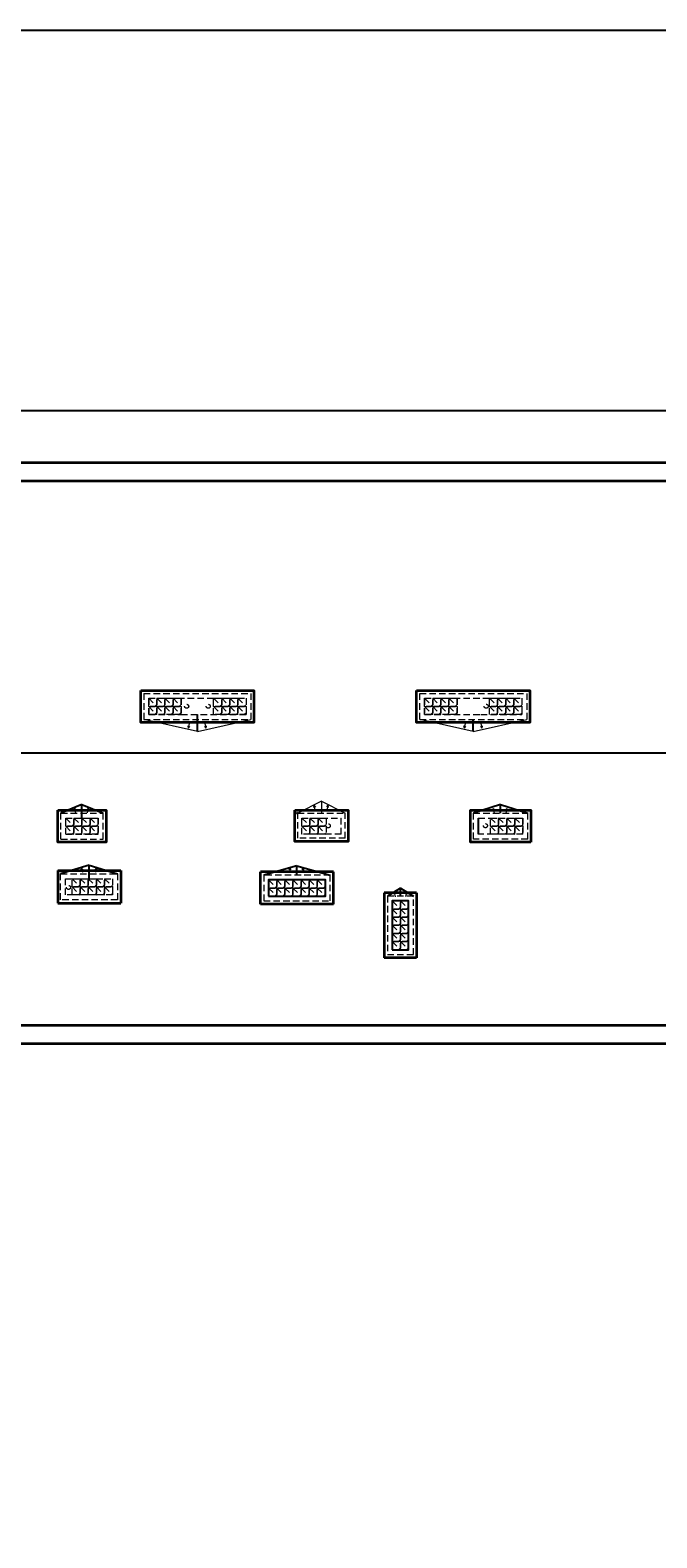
# Model space of a CAD drawing. Header units: millimetres. Extents: x 59723 to 73026, y -136 to 11642.
# Tile 9 of 11: x 66893 to 68438, y 7926 to 11642. Entities that reach past the tile are written whole.
import ezdxf

# ---------------------------------------------------------------- set-up
doc = ezdxf.new("R2010")
doc.units = ezdxf.units.MM
doc.header["$PDMODE"] = 3
doc.linetypes.add('KRESKOWA_X2', pattern=[12, 8, -4])
for name, color, linetype, lineweight in [('_wymiary', 1, 'Continuous', 9), ('drzwi', 140, 'Continuous', 13), ('meble', 230, 'Continuous', 13), ('opisy pom', 3, 'Continuous', 20), ('przerywana', 7, 'KRESKOWA_X2', 9), ('sciany', 4, 'Continuous', 50)]:
    doc.layers.add(name, color=color, linetype=linetype, lineweight=lineweight)
doc.layers.add('OBRYS SCIAN', color=7, linetype='Continuous')
doc.dimstyles.new('Jacek2', dxfattribs={"dimscale": 2, "dimtxt": 10, "dimasz": 10, "dimexe": 15, "dimexo": 15, "dimgap": 5, "dimtad": 1, "dimdec": 0, "dimrnd": 0.5, "dimzin": 0, "dimdsep": 46, "dimtxsty": 'Standard', "dimblk": 'OBLIQUE', "dimcen": 0, "dimdle": 5, "dimadec": 1, "dimazin": 0, "dimtfac": 1, "dimtdec": 0, "dimtofl": 0, "dimtmove": 0, "dimatfit": 3, "dimfxl": 0, "dimtolj": 1, "dimtzin": 0, "dimarcsym": 0})

# ---------------------------------------------------------------- blocks, each defined once
blk = doc.blocks.new('_OBLIQUE')
at = {"color": 0, "linetype": 'ByBlock'}
blk.add_line((-0.5, -0.5), (0.5, 0.5), dxfattribs=at)
blk = doc.blocks.new('*D9')
at = {"layer": '_wymiary', "color": 0, "lineweight": -2}
for p, q in [((61014.7, 10704.8), (72470.2, 10704.8)), ((61024.7, 10660.2), (61024.7, 10734.8)), ((72460.2, 10605.7), (72460.2, 10734.8))]:
    blk.add_line(p, q, dxfattribs=at)
at = {"layer": 'Defpoints', "color": 0}
for p in [(72460.2, 10704.8), (61024.7, 10630.2), (72460.2, 10575.7)]:
    blk.add_point(p, dxfattribs=at)
at = {"layer": '_wymiary', "color": 0, "lineweight": -2, "xscale": 20, "yscale": 20, "zscale": 20, "rotation": 180}
blk.add_blockref('_OBLIQUE', (61024.7, 10704.8), dxfattribs=at)
at = {"layer": '_wymiary', "color": 0, "lineweight": -2, "xscale": 20, "yscale": 20, "zscale": 20}
blk.add_blockref('_OBLIQUE', (72460.2, 10704.8), dxfattribs=at)
at = {"layer": '_wymiary', "color": 0, "insert": (66742.5, 10724.8), "char_height": 20, "attachment_point": 5}
blk.add_mtext('\\A1;11436', dxfattribs=at)

msp = doc.modelspace()

# ---------------------------------------------------------------- linework, layer by layer
msp.add_lwpolyline([(59723.3, 11642.1), (73026.1, 11642.1), (73026.1, -135.5), (59723.3, -135.5)], close=True)
at = {"layer": 'drzwi'}
msp.add_circle((67551.2, 9712.2), 2, dxfattribs=at)
at = {"layer": 'meble'}
for p, q in [((67305.7, 9913.8), (67173.7, 9943.2)), ((67305.7, 9913.8), (67437.7, 9943.2)), ((67985.7, 9913.8), (67853.7, 9943.2)), ((67985.7, 9913.8), (68117.7, 9943.2)), ((67611.7, 9741.6), (67553.2, 9712.2)), ((67611.7, 9741.6), (67611.7, 9712.2)), ((67611.7, 9741.6), (67670.2, 9712.2))]:
    msp.add_line(p, q, dxfattribs=at)
at = {"layer": 'OBRYS SCIAN', "lineweight": 35}
for p, q in [((72415.2, 10530.7), (61069.7, 10530.7)), ((66293.7, 9189.7), (72415.2, 9189.7))]:
    msp.add_line(p, q, dxfattribs=at)
at = {"layer": 'OBRYS SCIAN'}
for p, q in [((67305.7, 9913.8), (67305.7, 9955.2)), ((67985.7, 9913.8), (67985.7, 9943.2)), ((71744.7, 9860.2), (66443.2, 9860.2)), ((67021.2, 9733.6), (66969.2, 9712.2)), ((67021.2, 9700.2), (67021.2, 9733.6)), ((67021.2, 9733.6), (67073.2, 9712.2)), ((68053.2, 9733.4), (67986.2, 9712.2)), ((67998.2, 9700.2), (67998.2, 9660.2)), ((68053.2, 9712.2), (68053.2, 9733.4)), ((68053.2, 9733.4), (68120.2, 9712.2)), ((67038.7, 9583.7), (66968.7, 9562.7)), ((67038.7, 9550.7), (67038.7, 9583.7)), ((67038.7, 9583.7), (67108.7, 9562.7)), ((67551.2, 9582.1), (67469.2, 9559.7)), ((67551.2, 9559.7), (67551.2, 9582.1)), ((67551.2, 9582.1), (67633.2, 9559.7)), ((67806.2, 9527.5), (67774.2, 9507.7)), ((67806.2, 9507.7), (67806.2, 9527.5)), ((67806.2, 9527.5), (67838.2, 9507.7))]:
    msp.add_line(p, q, dxfattribs=at)
at = {"layer": 'OBRYS SCIAN', "lineweight": 35}
msp.add_lwpolyline([(70563.7, 4681.6), (70563.7, 4691.6), (66360.7, 4691.6), (66360.7, 8785.7), (66338.7, 8785.7), (66338.7, 9144.7), (72460.2, 9144.7), (72460.2, 10575.7), (61024.7, 10575.7), (61024.7, 9976.2), (60824.7, 9976.2), (60824.7, 9144.7), (64919.2, 9144.7), (64919.2, 8785.7), (64902.2, 8785.7), (64902.9, 5533.6), (64456.2, 5533.6), (64456.2, 3472.7), (64914.3, 3472.7), (69508.6, 712.2), (69513.8, 720.8)], dxfattribs=at)
at = {"layer": 'OBRYS SCIAN'}
for points in [[(67481.2, 9507.7), (67621.2, 9507.7), (67621.2, 9547.7), (67481.2, 9547.7)], [(67786.2, 9375.7), (67826.2, 9375.7), (67826.2, 9495.7), (67786.2, 9495.7)]]:
    msp.add_lwpolyline(points, close=True, dxfattribs=at)
at = {"layer": 'opisy pom'}
for p, q in [((67284, 9922), (67282.8, 9927.5)), ((67284, 9922), (67286.5, 9933.4)), ((67284, 9922), (67287.3, 9926.5)), ((67327.5, 9922), (67324.1, 9926.5)), ((67327.5, 9922), (67325, 9933.4)), ((67327.5, 9922), (67328.6, 9927.5)), ((67964, 9922), (67962.8, 9927.5)), ((67964, 9922), (67966.5, 9933.4)), ((67964, 9922), (67967.3, 9926.5)), ((68007.5, 9922), (68004.1, 9926.5)), ((68007.5, 9922), (68005, 9933.4)), ((68007.5, 9922), (68008.6, 9927.5)), ((67002.6, 9723.9), (67001.5, 9718.3)), ((67002.6, 9723.9), (67005.1, 9712.5)), ((67002.6, 9723.9), (67006, 9719.3)), ((67036.6, 9724.1), (67033.2, 9719.5)), ((67036.6, 9724.1), (67034.1, 9712.7)), ((67036.6, 9724.1), (67037.7, 9718.5)), ((67593.1, 9731.8), (67592, 9726.3)), ((67593.1, 9731.8), (67595.6, 9720.4)), ((67593.1, 9731.8), (67596.5, 9727.3)), ((67627.1, 9732), (67623.7, 9727.5)), ((67627.1, 9732), (67624.6, 9720.6)), ((67627.1, 9732), (67628.2, 9726.5)), ((68034.6, 9723.6), (68033.5, 9718.1)), ((68034.6, 9723.6), (68037.1, 9712.3)), ((68034.6, 9723.6), (68038, 9719.1)), ((68068.6, 9723.8), (68065.2, 9719.3)), ((68068.6, 9723.8), (68066.1, 9712.5)), ((68068.6, 9723.8), (68069.7, 9718.3)), ((67019.6, 9577.8), (67018.5, 9572.2)), ((67019.6, 9577.8), (67022.2, 9566.4)), ((67019.6, 9577.8), (67023, 9573.2)), ((67057.1, 9578), (67053.7, 9573.5)), ((67057.1, 9578), (67054.6, 9566.6)), ((67057.1, 9578), (67058.3, 9572.4)), ((67532.6, 9577.1), (67531.5, 9571.6)), ((67532.6, 9577.1), (67535.1, 9565.8)), ((67532.6, 9577.1), (67536, 9572.6)), ((67566.6, 9577.3), (67563.2, 9572.8)), ((67566.6, 9577.3), (67564.1, 9566)), ((67566.6, 9577.3), (67567.7, 9571.8)), ((67790.8, 9517.7), (67789.7, 9512.2)), ((67790.8, 9517.7), (67793.3, 9506.3)), ((67790.8, 9517.7), (67794.2, 9513.2)), ((67821.6, 9517.9), (67818.2, 9513.4)), ((67821.6, 9517.9), (67819.1, 9506.5)), ((67821.6, 9517.9), (67822.7, 9512.4))]:
    msp.add_line(p, q, dxfattribs=at)
at = {"layer": 'przerywana', "ltscale": 2}
for p, q in [((67173.7, 10007.2), (67437.7, 10007.2)), ((67173.7, 10007.2), (67173.7, 9943.2)), ((67437.7, 10007.2), (67437.7, 9943.2)), ((67853.7, 10007.2), (68117.7, 10007.2)), ((67853.7, 9943.2), (67853.7, 10007.2)), ((68117.7, 10007.2), (68117.7, 9943.2)), ((67185.7, 9995.2), (67425.7, 9995.2)), ((67185.7, 9955.2), (67185.7, 9995.2)), ((67185.7, 9995.2), (67185.7, 9955.2)), ((67185.7, 9995.2), (67205.7, 9975.2)), ((67185.7, 9975.2), (67205.7, 9955.2)), ((67205.7, 9995.2), (67225.7, 9975.2)), ((67205.7, 9975.2), (67225.7, 9955.2)), ((67225.7, 9995.2), (67245.7, 9975.2)), ((67225.7, 9975.2), (67245.7, 9955.2)), ((67245.7, 9995.2), (67265.7, 9975.2)), ((67245.7, 9975.2), (67265.7, 9955.2)), ((67265.7, 9955.2), (67265.7, 9995.2)), ((67345.7, 9955.2), (67345.7, 9995.2)), ((67345.7, 9995.2), (67365.7, 9975.2)), ((67345.7, 9975.2), (67365.7, 9955.2)), ((67365.7, 9995.2), (67385.7, 9975.2)), ((67365.7, 9975.2), (67385.7, 9955.2)), ((67385.7, 9995.2), (67405.7, 9975.2)), ((67385.7, 9975.2), (67405.7, 9955.2)), ((67405.7, 9995.2), (67425.7, 9975.2)), ((67405.7, 9975.2), (67425.7, 9955.2)), ((67425.7, 9995.2), (67425.7, 9955.2)), ((67865.7, 9995.2), (68105.7, 9995.2)), ((67865.7, 9955.2), (67865.7, 9995.2)), ((67865.7, 9995.2), (67865.7, 9955.2)), ((67865.7, 9995.2), (67885.7, 9975.2)), ((67865.7, 9975.2), (67885.7, 9955.2)), ((67885.7, 9995.2), (67905.7, 9975.2)), ((67885.7, 9975.2), (67905.7, 9955.2)), ((67905.7, 9995.2), (67925.7, 9975.2)), ((67905.7, 9975.2), (67925.7, 9955.2)), ((67925.7, 9995.2), (67945.7, 9975.2)), ((67925.7, 9975.2), (67945.7, 9955.2)), ((67945.7, 9955.2), (67945.7, 9995.2)), ((68025.7, 9955.2), (68025.7, 9995.2)), ((68025.7, 9995.2), (68045.7, 9975.2)), ((68025.7, 9975.2), (68045.7, 9955.2)), ((68045.7, 9995.2), (68065.7, 9975.2)), ((68045.7, 9975.2), (68065.7, 9955.2)), ((68065.7, 9995.2), (68085.7, 9975.2)), ((68065.7, 9975.2), (68085.7, 9955.2)), ((68085.7, 9995.2), (68105.7, 9975.2)), ((68085.7, 9975.2), (68105.7, 9955.2)), ((68105.7, 9995.2), (68105.7, 9955.2)), ((67173.7, 9943.2), (67437.7, 9943.2)), ((67185.7, 9955.2), (67266.8, 9955.2)), ((67265.7, 9955.2), (67425.7, 9955.2)), ((67853.7, 9943.2), (68117.7, 9943.2)), ((67865.7, 9955.2), (68004.2, 9955.2)), ((68004.2, 9955.2), (68105.7, 9955.2)), ((66969.2, 9712.2), (67073.2, 9712.2)), ((66969.2, 9648.2), (66969.2, 9712.2)), ((66981.2, 9700.2), (67001.2, 9680.2)), ((66981.2, 9700.2), (67061.2, 9700.2)), ((66981.2, 9660.2), (66981.2, 9700.2)), ((67001.2, 9700.2), (67021.2, 9680.2)), ((67021.2, 9700.2), (67041.2, 9680.2)), ((67041.2, 9700.2), (67061.2, 9680.2)), ((67061.2, 9660.2), (67061.2, 9700.2)), ((67073.2, 9648.2), (67073.2, 9712.2)), ((67553.2, 9650.2), (67553.2, 9712.2)), ((67553.2, 9712.2), (67670.2, 9712.2)), ((67563.2, 9700.2), (67583.2, 9680.2)), ((67563.2, 9660.2), (67563.2, 9700.2)), ((67563.2, 9700.2), (67660.2, 9700.2)), ((67583.2, 9700.2), (67603.2, 9680.2)), ((67603.2, 9700.2), (67623.2, 9680.2)), ((67660.2, 9660.2), (67660.2, 9700.2)), ((67670.2, 9650.2), (67670.2, 9712.2)), ((67986.2, 9712.2), (68120.2, 9712.2)), ((67986.2, 9648.2), (67986.2, 9712.2)), ((67998.2, 9700.2), (68010.2, 9700.2)), ((67998.2, 9700.2), (68108.2, 9700.2)), ((68028.2, 9700.2), (68048.2, 9680.2)), ((68048.2, 9700.2), (68068.2, 9680.2)), ((68068.2, 9700.2), (68088.2, 9680.2)), ((68088.2, 9700.2), (68108.2, 9680.2)), ((68108.2, 9660.2), (68108.2, 9700.2)), ((68120.2, 9648.2), (68120.2, 9712.2)), ((66981.2, 9680.2), (67001.2, 9660.2)), ((67001.2, 9680.2), (67021.2, 9660.2)), ((67021.2, 9680.2), (67041.2, 9660.2)), ((67041.2, 9680.2), (67061.2, 9660.2)), ((67563.2, 9680.2), (67583.2, 9660.2)), ((67583.2, 9680.2), (67603.2, 9660.2)), ((67603.2, 9680.2), (67623.2, 9660.2)), ((68028.2, 9680.2), (68048.2, 9660.2)), ((68048.2, 9680.2), (68068.2, 9660.2)), ((68068.2, 9680.2), (68088.2, 9660.2)), ((68088.2, 9680.2), (68108.2, 9660.2)), ((66969.2, 9648.2), (67073.2, 9648.2)), ((66981.2, 9660.2), (67061.2, 9660.2)), ((67670.2, 9650.2), (67553.2, 9650.2)), ((67660.2, 9660.2), (67563.2, 9660.2)), ((68120.2, 9648.2), (67986.2, 9648.2)), ((68108.2, 9660.2), (67998.2, 9660.2)), ((66996.7, 9550.7), (67016.7, 9530.7)), ((67016.7, 9550.7), (67036.7, 9530.7)), ((67036.7, 9550.7), (67056.7, 9530.7)), ((67056.7, 9550.7), (67076.7, 9530.7)), ((67076.7, 9550.7), (67096.7, 9530.7)), ((66996.7, 9530.7), (67016.7, 9510.7)), ((67016.7, 9530.7), (67036.7, 9510.7)), ((67036.7, 9530.7), (67056.7, 9510.7)), ((67056.7, 9530.7), (67076.7, 9510.7)), ((67076.7, 9530.7), (67096.7, 9510.7)), ((67481.2, 9547.7), (67501.2, 9527.7)), ((67481.2, 9527.7), (67501.2, 9507.7)), ((67501.2, 9547.7), (67521.2, 9527.7)), ((67501.2, 9527.7), (67521.2, 9507.7)), ((67521.2, 9547.7), (67541.2, 9527.7)), ((67521.2, 9527.7), (67541.2, 9507.7)), ((67541.2, 9547.7), (67561.2, 9527.7)), ((67541.2, 9527.7), (67561.2, 9507.7)), ((67561.2, 9547.7), (67581.2, 9527.7)), ((67561.2, 9527.7), (67581.2, 9507.7)), ((67581.2, 9547.7), (67601.2, 9527.7)), ((67581.2, 9527.7), (67601.2, 9507.7)), ((67601.2, 9547.7), (67621.2, 9527.7)), ((67601.2, 9527.7), (67621.2, 9507.7)), ((67786.2, 9495.7), (67806.2, 9475.7)), ((67806.2, 9495.7), (67826.2, 9475.7)), ((67786.2, 9475.7), (67806.2, 9455.7)), ((67786.2, 9455.7), (67806.2, 9435.7)), ((67806.2, 9475.7), (67826.2, 9455.7)), ((67806.2, 9455.7), (67826.2, 9435.7)), ((67786.2, 9435.7), (67806.2, 9415.7)), ((67786.2, 9415.7), (67806.2, 9395.7)), ((67806.2, 9435.7), (67826.2, 9415.7)), ((67806.2, 9415.7), (67826.2, 9395.7)), ((67786.2, 9395.7), (67806.2, 9375.7)), ((67806.2, 9395.7), (67826.2, 9375.7))]:
    msp.add_line(p, q, dxfattribs=at)
for points in [[(67205.7, 9975.2), (67185.7, 9975.2), (67185.7, 9995.2), (67205.7, 9995.2)], [(67205.7, 9955.2), (67185.7, 9955.2), (67185.7, 9975.2), (67205.7, 9975.2)], [(67225.7, 9975.2), (67205.7, 9975.2), (67205.7, 9995.2), (67225.7, 9995.2)], [(67225.7, 9955.2), (67205.7, 9955.2), (67205.7, 9975.2), (67225.7, 9975.2)], [(67245.7, 9975.2), (67225.7, 9975.2), (67225.7, 9995.2), (67245.7, 9995.2)], [(67245.7, 9955.2), (67225.7, 9955.2), (67225.7, 9975.2), (67245.7, 9975.2)], [(67265.7, 9975.2), (67245.7, 9975.2), (67245.7, 9995.2), (67265.7, 9995.2)], [(67265.7, 9955.2), (67245.7, 9955.2), (67245.7, 9975.2), (67265.7, 9975.2)], [(67365.7, 9975.2), (67345.7, 9975.2), (67345.7, 9995.2), (67365.7, 9995.2)], [(67365.7, 9955.2), (67345.7, 9955.2), (67345.7, 9975.2), (67365.7, 9975.2)], [(67385.7, 9975.2), (67365.7, 9975.2), (67365.7, 9995.2), (67385.7, 9995.2)], [(67385.7, 9955.2), (67365.7, 9955.2), (67365.7, 9975.2), (67385.7, 9975.2)], [(67405.7, 9975.2), (67385.7, 9975.2), (67385.7, 9995.2), (67405.7, 9995.2)], [(67405.7, 9955.2), (67385.7, 9955.2), (67385.7, 9975.2), (67405.7, 9975.2)], [(67425.7, 9975.2), (67405.7, 9975.2), (67405.7, 9995.2), (67425.7, 9995.2)], [(67425.7, 9955.2), (67405.7, 9955.2), (67405.7, 9975.2), (67425.7, 9975.2)], [(67885.7, 9975.2), (67865.7, 9975.2), (67865.7, 9995.2), (67885.7, 9995.2)], [(67885.7, 9955.2), (67865.7, 9955.2), (67865.7, 9975.2), (67885.7, 9975.2)], [(67905.7, 9975.2), (67885.7, 9975.2), (67885.7, 9995.2), (67905.7, 9995.2)], [(67905.7, 9955.2), (67885.7, 9955.2), (67885.7, 9975.2), (67905.7, 9975.2)], [(67925.7, 9975.2), (67905.7, 9975.2), (67905.7, 9995.2), (67925.7, 9995.2)], [(67925.7, 9955.2), (67905.7, 9955.2), (67905.7, 9975.2), (67925.7, 9975.2)], [(67945.7, 9975.2), (67925.7, 9975.2), (67925.7, 9995.2), (67945.7, 9995.2)], [(67945.7, 9955.2), (67925.7, 9955.2), (67925.7, 9975.2), (67945.7, 9975.2)], [(68045.7, 9975.2), (68025.7, 9975.2), (68025.7, 9995.2), (68045.7, 9995.2)], [(68045.7, 9955.2), (68025.7, 9955.2), (68025.7, 9975.2), (68045.7, 9975.2)], [(68065.7, 9975.2), (68045.7, 9975.2), (68045.7, 9995.2), (68065.7, 9995.2)], [(68065.7, 9955.2), (68045.7, 9955.2), (68045.7, 9975.2), (68065.7, 9975.2)], [(68085.7, 9975.2), (68065.7, 9975.2), (68065.7, 9995.2), (68085.7, 9995.2)], [(68085.7, 9955.2), (68065.7, 9955.2), (68065.7, 9975.2), (68085.7, 9975.2)], [(68105.7, 9975.2), (68085.7, 9975.2), (68085.7, 9995.2), (68105.7, 9995.2)], [(68105.7, 9955.2), (68085.7, 9955.2), (68085.7, 9975.2), (68105.7, 9975.2)], [(67001.2, 9680.2), (66981.2, 9680.2), (66981.2, 9700.2), (67001.2, 9700.2)], [(67021.2, 9680.2), (67001.2, 9680.2), (67001.2, 9700.2), (67021.2, 9700.2)], [(67041.2, 9680.2), (67021.2, 9680.2), (67021.2, 9700.2), (67041.2, 9700.2)], [(67061.2, 9680.2), (67041.2, 9680.2), (67041.2, 9700.2), (67061.2, 9700.2)], [(67583.2, 9680.2), (67563.2, 9680.2), (67563.2, 9700.2), (67583.2, 9700.2)], [(67603.2, 9680.2), (67583.2, 9680.2), (67583.2, 9700.2), (67603.2, 9700.2)], [(67623.2, 9680.2), (67603.2, 9680.2), (67603.2, 9700.2), (67623.2, 9700.2)], [(68048.2, 9680.2), (68028.2, 9680.2), (68028.2, 9700.2), (68048.2, 9700.2)], [(68068.2, 9680.2), (68048.2, 9680.2), (68048.2, 9700.2), (68068.2, 9700.2)], [(68088.2, 9680.2), (68068.2, 9680.2), (68068.2, 9700.2), (68088.2, 9700.2)], [(68108.2, 9680.2), (68088.2, 9680.2), (68088.2, 9700.2), (68108.2, 9700.2)], [(67001.2, 9660.2), (66981.2, 9660.2), (66981.2, 9680.2), (67001.2, 9680.2)], [(67021.2, 9660.2), (67001.2, 9660.2), (67001.2, 9680.2), (67021.2, 9680.2)], [(67041.2, 9660.2), (67021.2, 9660.2), (67021.2, 9680.2), (67041.2, 9680.2)], [(67061.2, 9660.2), (67041.2, 9660.2), (67041.2, 9680.2), (67061.2, 9680.2)], [(67583.2, 9660.2), (67563.2, 9660.2), (67563.2, 9680.2), (67583.2, 9680.2)], [(67603.2, 9660.2), (67583.2, 9660.2), (67583.2, 9680.2), (67603.2, 9680.2)], [(67623.2, 9660.2), (67603.2, 9660.2), (67603.2, 9680.2), (67623.2, 9680.2)], [(68048.2, 9660.2), (68028.2, 9660.2), (68028.2, 9680.2), (68048.2, 9680.2)], [(68068.2, 9660.2), (68048.2, 9660.2), (68048.2, 9680.2), (68068.2, 9680.2)], [(68088.2, 9660.2), (68068.2, 9660.2), (68068.2, 9680.2), (68088.2, 9680.2)], [(68108.2, 9660.2), (68088.2, 9660.2), (68088.2, 9680.2), (68108.2, 9680.2)], [(67108.7, 9498.7), (66968.7, 9498.7), (66968.7, 9562.7), (67108.7, 9562.7)], [(67096.7, 9510.7), (66980.7, 9510.7), (66980.7, 9550.7), (67096.7, 9550.7)], [(67016.7, 9530.7), (66996.7, 9530.7), (66996.7, 9550.7), (67016.7, 9550.7)], [(67036.7, 9530.7), (67016.7, 9530.7), (67016.7, 9550.7), (67036.7, 9550.7)], [(67056.7, 9530.7), (67036.7, 9530.7), (67036.7, 9550.7), (67056.7, 9550.7)], [(67076.7, 9530.7), (67056.7, 9530.7), (67056.7, 9550.7), (67076.7, 9550.7)], [(67096.7, 9530.7), (67076.7, 9530.7), (67076.7, 9550.7), (67096.7, 9550.7)], [(67469.2, 9495.7), (67633.2, 9495.7), (67633.2, 9559.7), (67469.2, 9559.7)], [(67016.7, 9510.7), (66996.7, 9510.7), (66996.7, 9530.7), (67016.7, 9530.7)], [(67036.7, 9510.7), (67016.7, 9510.7), (67016.7, 9530.7), (67036.7, 9530.7)], [(67056.7, 9510.7), (67036.7, 9510.7), (67036.7, 9530.7), (67056.7, 9530.7)], [(67076.7, 9510.7), (67056.7, 9510.7), (67056.7, 9530.7), (67076.7, 9530.7)], [(67096.7, 9510.7), (67076.7, 9510.7), (67076.7, 9530.7), (67096.7, 9530.7)], [(67501.2, 9527.7), (67481.2, 9527.7), (67481.2, 9547.7), (67501.2, 9547.7)], [(67501.2, 9507.7), (67481.2, 9507.7), (67481.2, 9527.7), (67501.2, 9527.7)], [(67521.2, 9527.7), (67501.2, 9527.7), (67501.2, 9547.7), (67521.2, 9547.7)], [(67521.2, 9507.7), (67501.2, 9507.7), (67501.2, 9527.7), (67521.2, 9527.7)], [(67541.2, 9527.7), (67521.2, 9527.7), (67521.2, 9547.7), (67541.2, 9547.7)], [(67541.2, 9507.7), (67521.2, 9507.7), (67521.2, 9527.7), (67541.2, 9527.7)], [(67561.2, 9527.7), (67541.2, 9527.7), (67541.2, 9547.7), (67561.2, 9547.7)], [(67561.2, 9507.7), (67541.2, 9507.7), (67541.2, 9527.7), (67561.2, 9527.7)], [(67581.2, 9527.7), (67561.2, 9527.7), (67561.2, 9547.7), (67581.2, 9547.7)], [(67581.2, 9507.7), (67561.2, 9507.7), (67561.2, 9527.7), (67581.2, 9527.7)], [(67601.2, 9527.7), (67581.2, 9527.7), (67581.2, 9547.7), (67601.2, 9547.7)], [(67601.2, 9507.7), (67581.2, 9507.7), (67581.2, 9527.7), (67601.2, 9527.7)], [(67621.2, 9527.7), (67601.2, 9527.7), (67601.2, 9547.7), (67621.2, 9547.7)], [(67621.2, 9507.7), (67601.2, 9507.7), (67601.2, 9527.7), (67621.2, 9527.7)], [(67774.2, 9363.7), (67838.2, 9363.7), (67838.2, 9507.7), (67774.2, 9507.7)], [(67806.2, 9475.7), (67786.2, 9475.7), (67786.2, 9495.7), (67806.2, 9495.7)], [(67826.2, 9475.7), (67806.2, 9475.7), (67806.2, 9495.7), (67826.2, 9495.7)], [(67806.2, 9455.7), (67786.2, 9455.7), (67786.2, 9475.7), (67806.2, 9475.7)], [(67806.2, 9435.7), (67786.2, 9435.7), (67786.2, 9455.7), (67806.2, 9455.7)], [(67826.2, 9455.7), (67806.2, 9455.7), (67806.2, 9475.7), (67826.2, 9475.7)], [(67826.2, 9435.7), (67806.2, 9435.7), (67806.2, 9455.7), (67826.2, 9455.7)], [(67806.2, 9415.7), (67786.2, 9415.7), (67786.2, 9435.7), (67806.2, 9435.7)], [(67806.2, 9395.7), (67786.2, 9395.7), (67786.2, 9415.7), (67806.2, 9415.7)], [(67826.2, 9415.7), (67806.2, 9415.7), (67806.2, 9435.7), (67826.2, 9435.7)], [(67826.2, 9395.7), (67806.2, 9395.7), (67806.2, 9415.7), (67826.2, 9415.7)], [(67806.2, 9375.7), (67786.2, 9375.7), (67786.2, 9395.7), (67806.2, 9395.7)], [(67826.2, 9375.7), (67806.2, 9375.7), (67806.2, 9395.7), (67826.2, 9395.7)]]:
    msp.add_lwpolyline(points, close=True, dxfattribs=at)
for centre in [(67279.3, 9975.6), (67332.4, 9975.6), (68017.5, 9975.6), (67628.4, 9681), (68015.7, 9681.3), (66988.1, 9529.2)]:
    msp.add_circle(centre, 5, dxfattribs=at)
at = {"layer": 'sciany', "lineweight": 35}
for p, q in [((66961.7, 9570.7), (67116.7, 9570.7)), ((66961.7, 9570.7), (66961.7, 9490.7)), ((67116.7, 9570.7), (67116.7, 9490.7)), ((67461.2, 9487.7), (67461.2, 9567.7)), ((67641.2, 9567.7), (67461.2, 9567.7)), ((67641.2, 9487.7), (67641.2, 9567.7)), ((67766.2, 9515.7), (67766.2, 9355.7)), ((67846.2, 9515.7), (67766.2, 9515.7)), ((67846.2, 9515.7), (67846.2, 9355.7)), ((66961.7, 9490.7), (67116.7, 9490.7)), ((67641.2, 9487.7), (67461.2, 9487.7)), ((67846.2, 9355.7), (67766.2, 9355.7))]:
    msp.add_line(p, q, dxfattribs=at)
for points in [[(67166.2, 10014.7), (67445.2, 10014.7), (67445.2, 9935.7), (67166.2, 9935.7)], [(67846.2, 10014.7), (68125.2, 10014.7), (68125.2, 9935.7), (67846.2, 9935.7)], [(66961.7, 9719.7), (67080.7, 9719.7), (67080.7, 9640.7), (66961.7, 9640.7)], [(67545.7, 9719.7), (67677.7, 9719.7), (67677.7, 9642.7), (67545.7, 9642.7)]]:
    msp.add_lwpolyline(points, close=True, dxfattribs=at)
msp.add_lwpolyline([(68127.7, 9640.7), (67978.7, 9640.7), (67978.7, 9719.7), (68127.7, 9719.7), (68127.7, 9640.7)], dxfattribs=at)

# ---------------------------------------------------------------- dimensions: what is measured, and where the dimension line sits
at = {"layer": '_wymiary'}
dim = msp.add_linear_dim(base=(72460.222004, 10704.8066388), p1=(61024.722004, 10630.2067382), p2=(72460.222004, 10575.6869728), dimstyle='Jacek2', override={"dimtmove": 1}, dxfattribs=at)
dim.commit()
dim.dimension.update_dxf_attribs({"geometry": '*D9', "text_midpoint": (66742.472004, 10724.8066388)})

doc.saveas('drawing.dxf')
